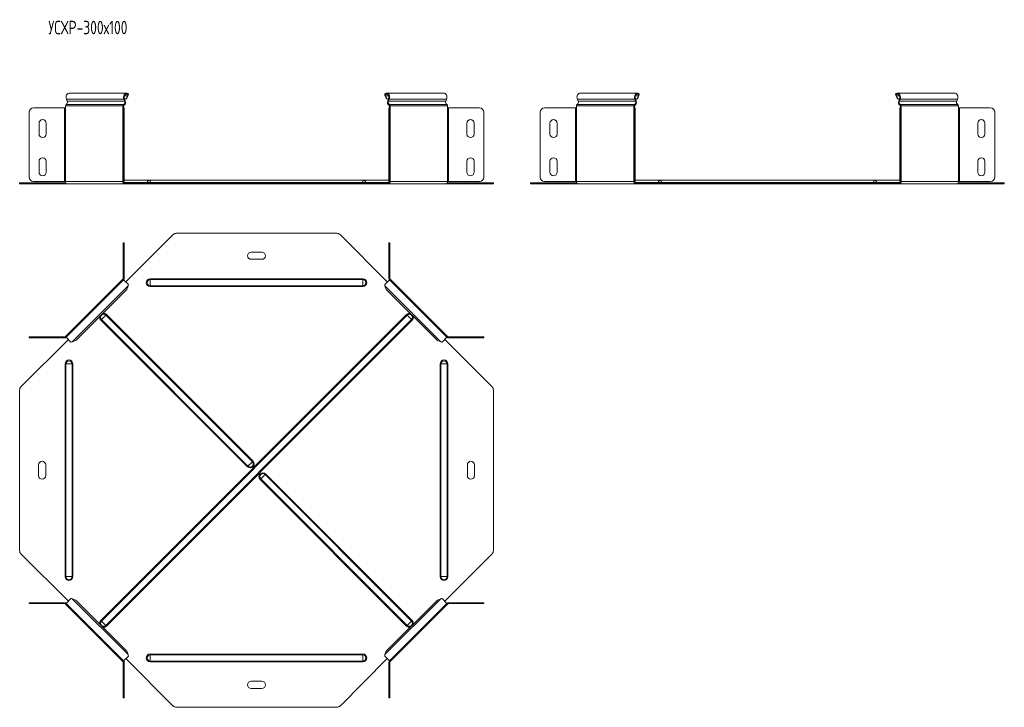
# Model space of a CAD drawing. Header units: millimetres. Extents: x -205 to 1576, y -7400 to 292.
# Tile 4 of 8: x -200 to 897, y -3304 to -2538. Entities that reach past the tile are written whole.
import ezdxf

# ---------------------------------------------------------------- set-up
doc = ezdxf.new("R2010")
doc.units = ezdxf.units.MM
doc.styles.add('SLDTEXTSTYLE3', font='TXT', dxfattribs={"width": 0.7, "bigfont": 'bigfont'})

msp = doc.modelspace()

# ---------------------------------------------------------------- linework, layer by layer
at = {"color": 7, "linetype": 'Continuous', "lineweight": 15}
for p, q in [((-81.2, -2619.5), (-145.2, -2619.5)), ((-79.9, -2622.4), (-81.3, -2625.7)), ((-79.3, -2621.9), (-80.7, -2625.2)), ((-79.9, -2622.4), (-79.3, -2621.9)), ((-79, -2620.8), (-79.5, -2621.5)), ((206.7, -2620.8), (207.2, -2621.5)), ((207.6, -2622.4), (207, -2621.9)), ((208.4, -2625.2), (207, -2621.9)), ((209, -2625.7), (207.6, -2622.4)), ((272.9, -2619.5), (208.9, -2619.5)), ((488.2, -2619.5), (424.2, -2619.5)), ((488.1, -2625.7), (489.5, -2622.4)), ((488.7, -2625.2), (490.1, -2621.9)), ((489.5, -2622.4), (490.1, -2621.9)), ((490.4, -2620.8), (489.9, -2621.5)), ((776.2, -2620.8), (776.6, -2621.5)), ((777.1, -2622.4), (776.5, -2621.9)), ((777.8, -2625.2), (776.5, -2621.9)), ((778.5, -2625.7), (777.1, -2622.4)), ((842.4, -2619.5), (778.3, -2619.5)), ((-149.1, -2633.8), (-149.1, -2635.8)), ((-148, -2626.2), (-147.1, -2628.5)), ((-85.1, -2635.8), (-85.1, -2633.8)), ((-84.4, -2635.8), (-84.4, -2633.8)), ((-83.1, -2628.5), (-84, -2626.2)), ((-82.5, -2628.1), (-83.4, -2625.7)), ((-81.3, -2625.7), (-83.4, -2625.7)), ((-80.7, -2625.2), (-81.3, -2625.7)), ((209, -2625.7), (208.4, -2625.2)), ((211.1, -2625.7), (209, -2625.7)), ((211.1, -2625.7), (210.2, -2628.1)), ((211.7, -2626.2), (210.8, -2628.5)), ((212.1, -2633.8), (212.1, -2635.8)), ((212.8, -2633.8), (212.8, -2635.8)), ((274.8, -2628.5), (275.7, -2626.2)), ((276.8, -2635.8), (276.8, -2633.8)), ((420.3, -2635.8), (420.3, -2633.8)), ((422.3, -2628.5), (421.4, -2626.2)), ((484.4, -2633.8), (484.4, -2635.8)), ((485.1, -2633.8), (485.1, -2635.8)), ((485.4, -2626.2), (486.3, -2628.5)), ((486.1, -2625.7), (487, -2628.1)), ((486.1, -2625.7), (488.1, -2625.7)), ((488.1, -2625.7), (488.7, -2625.2)), ((778.5, -2625.7), (777.8, -2625.2)), ((780.5, -2625.7), (778.5, -2625.7)), ((780.5, -2625.7), (779.6, -2628.1)), ((781.2, -2626.2), (780.3, -2628.5)), ((781.5, -2633.8), (781.5, -2635.8)), ((782.2, -2633.8), (782.2, -2635.8)), ((844.3, -2628.5), (845.2, -2626.2)), ((846.3, -2635.8), (846.3, -2633.8)), ((-189.6, -2713), (-189.6, -2640.8)), ((-184.6, -2635.8), (-150.2, -2635.8)), ((-150.2, -2635.8), (-149.1, -2635.8)), ((-85.1, -2635.8), (-84.7, -2635.8)), ((-84.7, -2635.8), (-83.7, -2635.8)), ((-84.7, -2640.8), (-84.7, -2635.8)), ((-84.7, -2640.8), (-84.7, -2713)), ((-83.7, -2635.8), (-83.7, -2640.8)), ((-83.7, -2640.8), (-83.7, -2713)), ((211.3, -2635.8), (212.3, -2635.8)), ((211.3, -2640.8), (211.3, -2635.8)), ((211.3, -2713), (211.3, -2640.8)), ((212.3, -2635.8), (212.3, -2640.8)), ((212.3, -2635.8), (212.8, -2635.8)), ((212.3, -2713), (212.3, -2640.8)), ((276.8, -2635.8), (277.9, -2635.8)), ((277.9, -2635.8), (312.3, -2635.8)), ((317.3, -2640.8), (317.3, -2713)), ((379.9, -2640.8), (379.9, -2713)), ((419.3, -2635.8), (384.9, -2635.8)), ((420.3, -2635.8), (419.3, -2635.8)), ((484.8, -2635.8), (484.4, -2635.8)), ((485.8, -2635.8), (484.8, -2635.8)), ((484.8, -2635.8), (484.8, -2640.8)), ((484.8, -2713), (484.8, -2640.8)), ((485.8, -2640.8), (485.8, -2635.8)), ((485.8, -2713), (485.8, -2640.8)), ((780.8, -2635.8), (781.8, -2635.8)), ((780.8, -2640.8), (780.8, -2635.8)), ((780.8, -2713), (780.8, -2640.8)), ((781.8, -2635.8), (781.8, -2640.8)), ((781.8, -2635.8), (782.2, -2635.8)), ((781.8, -2713), (781.8, -2640.8)), ((846.3, -2635.8), (847.3, -2635.8)), ((847.3, -2635.8), (881.7, -2635.8)), ((886.7, -2640.8), (886.7, -2713)), ((-178.6, -2653), (-178.6, -2665)), ((-170.6, -2665), (-170.6, -2653)), ((298.3, -2653), (298.3, -2665)), ((306.3, -2665), (306.3, -2653)), ((390.9, -2665), (390.9, -2653)), ((398.9, -2653), (398.9, -2665)), ((867.7, -2653), (867.7, -2665)), ((875.7, -2665), (875.7, -2653)), ((-178.6, -2695.5), (-178.6, -2707.5)), ((-170.6, -2707.5), (-170.6, -2695.5)), ((298.3, -2695.5), (298.3, -2707.5)), ((306.3, -2707.5), (306.3, -2695.5)), ((390.9, -2707.5), (390.9, -2695.5)), ((398.9, -2695.5), (398.9, -2707.5)), ((867.7, -2695.5), (867.7, -2707.5)), ((875.7, -2707.5), (875.7, -2695.5)), ((-200.2, -2720.5), (-200.2, -2719.5)), ((-200.2, -2719.5), (-198.7, -2719.5)), ((-198.7, -2720.5), (-200.2, -2720.5)), ((-198.7, -2719.5), (-148.8, -2719.5)), ((-198.7, -2720.5), (-147.4, -2720.5)), ((-150.2, -2718), (-184.6, -2718)), ((-149.1, -2718), (-150.2, -2718)), ((-147.4, -2720.5), (-83.3, -2720.5)), ((-84.7, -2718), (-85.1, -2718)), ((-84.7, -2718), (-84.7, -2713)), ((-83.7, -2718), (-84.7, -2718)), ((-83.7, -2713), (-83.7, -2718)), ((-54.7, -2716.5), (-83.7, -2716.5)), ((-83.3, -2719.5), (-81.9, -2719.5)), ((-83.3, -2720.5), (-81.9, -2720.5)), ((-81.9, -2719.5), (-81.9, -2720.5)), ((-81.9, -2719.5), (-29.2, -2719.5)), ((-81.9, -2720.5), (-29.2, -2720.5)), ((182.3, -2716.5), (-54.7, -2716.5)), ((-29.2, -2719.5), (-25.6, -2719.5)), ((-25.6, -2720.5), (-29.2, -2720.5)), ((-25.6, -2719.5), (153.3, -2719.5)), ((-25.6, -2720.5), (153.3, -2720.5)), ((153.3, -2719.5), (156.9, -2719.5)), ((156.9, -2720.5), (153.3, -2720.5)), ((156.9, -2719.5), (209.6, -2719.5)), ((156.9, -2720.5), (209.6, -2720.5)), ((211.3, -2716.5), (182.3, -2716.5)), ((209.6, -2719.5), (209.6, -2720.5)), ((209.6, -2719.5), (211, -2719.5)), ((209.6, -2720.5), (211, -2720.5)), ((211, -2720.5), (275.1, -2720.5)), ((211.3, -2718), (211.3, -2713)), ((212.3, -2718), (211.3, -2718)), ((212.3, -2713), (212.3, -2718)), ((212.8, -2718), (212.3, -2718)), ((275.1, -2720.5), (326.4, -2720.5)), ((276.5, -2719.5), (326.4, -2719.5)), ((277.9, -2718), (276.8, -2718)), ((312.3, -2718), (277.9, -2718)), ((326.4, -2719.5), (327.8, -2719.5)), ((327.8, -2720.5), (326.4, -2720.5)), ((327.8, -2719.5), (327.8, -2720.5)), ((369.3, -2719.5), (369.3, -2720.5)), ((370.8, -2719.5), (369.3, -2719.5)), ((369.3, -2720.5), (370.8, -2720.5)), ((420.7, -2719.5), (370.8, -2719.5)), ((422.1, -2720.5), (370.8, -2720.5)), ((384.9, -2718), (419.3, -2718)), ((419.3, -2718), (420.3, -2718)), ((486.1, -2720.5), (422.1, -2720.5)), ((484.4, -2718), (484.8, -2718)), ((484.8, -2713), (484.8, -2718)), ((484.8, -2718), (485.8, -2718)), ((485.8, -2718), (485.8, -2713)), ((514.8, -2716.5), (485.8, -2716.5)), ((487.5, -2719.5), (486.1, -2719.5)), ((487.5, -2720.5), (486.1, -2720.5)), ((487.5, -2719.5), (487.5, -2720.5)), ((540.3, -2719.5), (487.5, -2719.5)), ((540.3, -2720.5), (487.5, -2720.5)), ((751.8, -2716.5), (514.8, -2716.5)), ((543.8, -2719.5), (540.3, -2719.5)), ((540.3, -2720.5), (543.8, -2720.5)), ((543.8, -2719.5), (722.8, -2719.5)), ((543.8, -2720.5), (722.8, -2720.5)), ((722.8, -2719.5), (726.3, -2719.5)), ((726.3, -2720.5), (722.8, -2720.5)), ((726.3, -2719.5), (779.1, -2719.5)), ((726.3, -2720.5), (779.1, -2720.5)), ((780.8, -2716.5), (751.8, -2716.5)), ((779.1, -2719.5), (779.1, -2720.5)), ((779.1, -2719.5), (780.5, -2719.5)), ((779.1, -2720.5), (780.5, -2720.5)), ((780.5, -2720.5), (844.5, -2720.5)), ((780.8, -2718), (780.8, -2713)), ((781.8, -2718), (780.8, -2718)), ((781.8, -2713), (781.8, -2718)), ((782.2, -2718), (781.8, -2718)), ((844.5, -2720.5), (895.8, -2720.5)), ((845.9, -2719.5), (895.8, -2719.5)), ((847.3, -2718), (846.3, -2718)), ((881.7, -2718), (847.3, -2718)), ((895.8, -2719.5), (897.3, -2719.5)), ((897.3, -2720.5), (895.8, -2720.5)), ((897.3, -2719.5), (897.3, -2720.5)), ((-25.6, -2775.6), (153.3, -2775.6)), ((-84.7, -2786.2), (-84.7, -2791.2)), ((-83.7, -2786.2), (-84.7, -2786.2)), ((-83.7, -2791.2), (-83.7, -2786.2)), ((-81.9, -2829.8), (-29.2, -2777.1)), ((156.9, -2777.1), (209.6, -2829.8)), ((212.3, -2786.2), (211.3, -2786.2)), ((211.3, -2786.2), (211.3, -2791.2)), ((212.3, -2791.2), (212.3, -2786.2)), ((-84.7, -2825.6), (-84.7, -2791.2)), ((-83.7, -2825.6), (-83.7, -2791.2)), ((69.8, -2796.6), (57.8, -2796.6)), ((211.3, -2791.2), (211.3, -2825.6)), ((212.3, -2791.2), (212.3, -2825.6)), ((57.8, -2804.6), (69.8, -2804.6)), ((-85.1, -2826.7), (-149.1, -2890.7)), ((-84.4, -2827.4), (-148.4, -2891.4)), ((-84.4, -2827.4), (-85.1, -2826.7)), ((-79, -2832.7), (-84.4, -2827.4)), ((212.1, -2827.4), (206.7, -2832.7)), ((212.8, -2826.7), (211.9, -2827.6)), ((276.1, -2891.4), (212.1, -2827.4)), ((276.8, -2890.7), (212.8, -2826.7)), ((-80.7, -2838.1), (-137.7, -2895.1)), ((-79.3, -2834.3), (-80.7, -2838.1)), ((208.4, -2838.1), (207, -2834.3)), ((265.4, -2895.1), (208.4, -2838.1)), ((-198.7, -2946.6), (-145.9, -2893.9)), ((-189.6, -2891.1), (-189.6, -2892.1)), ((-184.6, -2891.1), (-189.6, -2891.1)), ((-189.6, -2892.1), (-184.6, -2892.1)), ((-184.6, -2891.1), (-150.2, -2891.1)), ((-184.6, -2892.1), (-150.2, -2892.1)), ((-149.1, -2890.7), (-148.2, -2891.6)), ((-148.4, -2891.4), (-143.1, -2896.8)), ((-137.7, -2895.1), (-141.5, -2896.5)), ((269.2, -2896.5), (265.4, -2895.1)), ((270.7, -2896.8), (276.1, -2891.4)), ((273.6, -2893.9), (326.4, -2946.6)), ((276.1, -2891.4), (276.8, -2890.7)), ((277.9, -2891.1), (312.3, -2891.1)), ((277.9, -2892.1), (312.3, -2892.1)), ((317.3, -2891.1), (312.3, -2891.1)), ((312.3, -2892.1), (317.3, -2892.1)), ((317.3, -2892.1), (317.3, -2891.1)), ((-200.2, -2950.2), (-200.2, -3129.1)), ((327.8, -3129.1), (327.8, -2950.2)), ((-179.2, -3033.6), (-179.2, -3045.6)), ((-171.2, -3045.6), (-171.2, -3033.6)), ((298.8, -3033.6), (298.8, -3045.6)), ((306.8, -3045.6), (306.8, -3033.6)), ((-198.7, -3132.6), (-145.9, -3185.4)), ((273.6, -3185.4), (326.4, -3132.6)), ((-148.4, -3187.9), (-143.1, -3182.5)), ((270.7, -3182.5), (276.1, -3187.9)), ((-189.6, -3188.1), (-189.6, -3187.1)), ((-189.6, -3187.1), (-184.6, -3187.1)), ((-184.6, -3188.1), (-189.6, -3188.1)), ((-184.6, -3187.1), (-150.2, -3187.1)), ((-184.6, -3188.1), (-150.2, -3188.1)), ((-149.1, -3188.6), (-148.2, -3187.7)), ((-85.1, -3252.6), (-149.1, -3188.6)), ((-148.4, -3187.9), (-84.4, -3251.9)), ((-137.7, -3184.2), (-141.5, -3182.8)), ((-80.7, -3241.1), (-137.7, -3184.2)), ((265.4, -3184.2), (208.4, -3241.1)), ((212.1, -3251.9), (276.1, -3187.9)), ((276.8, -3188.6), (212.8, -3252.6)), ((269.2, -3182.8), (265.4, -3184.2)), ((276.1, -3187.9), (276.8, -3188.6)), ((277.9, -3187.1), (312.3, -3187.1)), ((277.9, -3188.1), (312.3, -3188.1)), ((312.3, -3187.1), (317.3, -3187.1)), ((317.3, -3188.1), (312.3, -3188.1)), ((317.3, -3187.1), (317.3, -3188.1)), ((-79, -3246.5), (-84.4, -3251.9)), ((-79.3, -3245), (-80.7, -3241.1)), ((212.1, -3251.9), (206.7, -3246.5)), ((208.4, -3241.1), (207, -3245)), ((-84.4, -3251.9), (-85.1, -3252.6)), ((-84.7, -3253.7), (-84.7, -3288)), ((-83.7, -3253.7), (-83.7, -3288)), ((-81.9, -3249.4), (-29.2, -3302.2)), ((156.9, -3302.2), (209.6, -3249.4)), ((211.3, -3288), (211.3, -3253.7)), ((212.8, -3252.6), (211.9, -3251.7)), ((212.3, -3288), (212.3, -3253.7)), ((69.8, -3274.6), (57.8, -3274.6)), ((-84.7, -3293), (-84.7, -3288)), ((-83.7, -3288), (-83.7, -3293)), ((57.8, -3282.6), (69.8, -3282.6)), ((211.3, -3293), (211.3, -3288)), ((212.3, -3288), (212.3, -3293)), ((-83.7, -3293), (-84.7, -3293)), ((212.3, -3293), (211.3, -3293)), ((-25.6, -3303.6), (153.3, -3303.6))]:
    msp.add_line(p, q, dxfattribs=at)
at = {"color": 7, "linetype": 'Continuous', "lineweight": 0}
for p, q in [((-79.9, -2622.4), (-83.4, -2622.4)), ((211.1, -2622.4), (207.6, -2622.4)), ((486.1, -2622.4), (489.5, -2622.4)), ((780.5, -2622.4), (777.1, -2622.4)), ((-85.1, -2633.8), (-149.1, -2633.8)), ((-84.2, -2632.1), (-148.2, -2632.1)), ((-84, -2626.2), (-148, -2626.2)), ((-83.1, -2628.5), (-147.1, -2628.5)), ((-85.1, -2633.8), (-84.4, -2633.8)), ((-84.2, -2632.1), (-84, -2633.1)), ((-84, -2626.2), (-83.4, -2625.7)), ((-83.1, -2628.5), (-82.5, -2628.1)), ((210.8, -2628.5), (210.2, -2628.1)), ((274.8, -2628.5), (210.8, -2628.5)), ((211.7, -2626.2), (211.1, -2625.7)), ((275.7, -2626.2), (211.7, -2626.2)), ((211.9, -2632.1), (211.7, -2633.1)), ((275.9, -2632.1), (211.9, -2632.1)), ((212.8, -2633.8), (212.1, -2633.8)), ((276.8, -2633.8), (212.8, -2633.8)), ((420.3, -2633.8), (484.4, -2633.8)), ((421.2, -2632.1), (485.3, -2632.1)), ((421.4, -2626.2), (485.4, -2626.2)), ((422.3, -2628.5), (486.3, -2628.5)), ((484.4, -2633.8), (485.1, -2633.8)), ((485.3, -2632.1), (485.5, -2633.1)), ((485.4, -2626.2), (486.1, -2625.7)), ((486.3, -2628.5), (487, -2628.1)), ((780.3, -2628.5), (779.6, -2628.1)), ((844.3, -2628.5), (780.3, -2628.5)), ((781.2, -2626.2), (780.5, -2625.7)), ((781.3, -2632.1), (781.1, -2633.1)), ((845.2, -2626.2), (781.2, -2626.2)), ((845.4, -2632.1), (781.3, -2632.1)), ((782.2, -2633.8), (781.5, -2633.8)), ((846.3, -2633.8), (782.2, -2633.8)), ((-150.2, -2635.8), (-150.2, -2718)), ((-149.1, -2718), (-149.1, -2635.8)), ((-85.1, -2718), (-85.1, -2635.8)), ((-83.7, -2640.8), (-84.7, -2640.8)), ((212.3, -2640.8), (211.3, -2640.8)), ((212.8, -2718), (212.8, -2635.8)), ((276.8, -2718), (276.8, -2635.8)), ((277.9, -2718), (277.9, -2635.8)), ((419.3, -2718), (419.3, -2635.8)), ((420.3, -2718), (420.3, -2635.8)), ((484.4, -2718), (484.4, -2635.8)), ((484.8, -2640.8), (485.8, -2640.8)), ((781.8, -2640.8), (780.8, -2640.8)), ((782.2, -2718), (782.2, -2635.8)), ((846.3, -2718), (846.3, -2635.8)), ((847.3, -2718), (847.3, -2635.8)), ((-198.7, -2719.5), (-198.7, -2720.5)), ((-85.1, -2718), (-149.1, -2718)), ((-84.7, -2713), (-83.7, -2713)), ((-84.2, -2718.9), (-58.1, -2718.9)), ((-83.3, -2719.5), (-83.3, -2720.5)), ((-58.1, -2718.9), (-54.7, -2718.9)), ((-54.7, -2716.5), (-54.7, -2718.9)), ((182.3, -2718.9), (-54.7, -2718.9)), ((-54.7, -2718.9), (-54.7, -2719.5)), ((-29.2, -2720.5), (-29.2, -2719.5)), ((-25.6, -2719.5), (-25.6, -2720.5)), ((153.3, -2720.5), (153.3, -2719.5)), ((156.9, -2719.5), (156.9, -2720.5)), ((182.3, -2716.5), (182.3, -2718.9)), ((182.3, -2718.9), (182.3, -2719.5)), ((185.8, -2718.9), (182.3, -2718.9)), ((185.8, -2718.9), (211.9, -2718.9)), ((211, -2719.5), (211, -2720.5)), ((211.3, -2713), (212.3, -2713)), ((276.8, -2718), (212.8, -2718)), ((326.4, -2720.5), (326.4, -2719.5)), ((370.8, -2720.5), (370.8, -2719.5)), ((420.3, -2718), (484.4, -2718)), ((485.8, -2713), (484.8, -2713)), ((511.4, -2718.9), (485.3, -2718.9)), ((486.1, -2719.5), (486.1, -2720.5)), ((511.4, -2718.9), (514.8, -2718.9)), ((514.8, -2716.5), (514.8, -2718.9)), ((514.8, -2718.9), (514.8, -2719.5)), ((751.8, -2718.9), (514.8, -2718.9)), ((540.3, -2719.5), (540.3, -2720.5)), ((543.8, -2720.5), (543.8, -2719.5)), ((722.8, -2720.5), (722.8, -2719.5)), ((726.3, -2719.5), (726.3, -2720.5)), ((751.8, -2716.5), (751.8, -2718.9)), ((751.8, -2718.9), (751.8, -2719.5)), ((755.2, -2718.9), (751.8, -2718.9)), ((781.3, -2718.9), (755.2, -2718.9)), ((780.5, -2719.5), (780.5, -2720.5)), ((780.8, -2713), (781.8, -2713)), ((846.3, -2718), (782.2, -2718)), ((895.8, -2720.5), (895.8, -2719.5)), ((-84.7, -2791.2), (-83.7, -2791.2)), ((211.3, -2791.2), (212.3, -2791.2)), ((-84.7, -2825.6), (-83.7, -2825.6)), ((-54.7, -2827.2), (-54.7, -2826.3)), ((-54.7, -2826.3), (182.3, -2826.3)), ((-54.7, -2834.1), (-54.7, -2827.2)), ((-54.7, -2827.2), (182.3, -2827.2)), ((182.3, -2827.2), (182.3, -2826.3)), ((182.3, -2834.1), (182.3, -2827.2)), ((212.3, -2825.6), (211.3, -2825.6)), ((-79.3, -2834.3), (-141.5, -2896.5)), ((-54.7, -2834.1), (182.3, -2834.1)), ((-54.7, -2835), (-54.7, -2834.1)), ((-54.7, -2835), (182.3, -2835)), ((182.3, -2835), (182.3, -2834.1)), ((269.2, -2896.5), (207, -2834.3)), ((-109.6, -3206.9), (231.1, -2866.2)), ((-108.9, -2871.7), (-109.6, -2872.4)), ((53.7, -3035.6), (-109.6, -2872.4)), ((-104.1, -2866.9), (-108.9, -2871.7)), ((-108.9, -3207.5), (231.8, -2866.9)), ((54.3, -3035), (-108.9, -2871.7)), ((-103.4, -2866.2), (-104.1, -2866.9)), ((59.2, -3030.1), (-104.1, -2866.9)), ((-104.1, -3212.4), (236.6, -2871.7)), ((59.9, -3029.5), (-103.4, -2866.2)), ((-103.4, -3213.1), (237.3, -2872.4)), ((231.8, -2866.9), (231.1, -2866.2)), ((236.6, -2871.7), (231.8, -2866.9)), ((237.3, -2872.4), (236.6, -2871.7)), ((-184.6, -2892.1), (-184.6, -2891.1)), ((-150.2, -2891.1), (-150.2, -2892.1)), ((277.9, -2891.1), (277.9, -2892.1)), ((312.3, -2891.1), (312.3, -2892.1)), ((-148.6, -2921.1), (-149.5, -2921.1)), ((-149.5, -3158.1), (-149.5, -2921.1)), ((-141.7, -2921.1), (-148.6, -2921.1)), ((-148.6, -3158.1), (-148.6, -2921.1)), ((-141.7, -3158.1), (-141.7, -2921.1)), ((-140.8, -2921.1), (-141.7, -2921.1)), ((-140.8, -3158.1), (-140.8, -2921.1)), ((268.5, -2921.1), (269.4, -2921.1)), ((268.5, -2921.1), (268.5, -3158.1)), ((269.4, -2921.1), (276.3, -2921.1)), ((269.4, -2921.1), (269.4, -3158.1)), ((276.3, -2921.1), (276.3, -3158.1)), ((276.3, -2921.1), (277.2, -2921.1)), ((277.2, -2921.1), (277.2, -3158.1)), ((54.3, -3035), (53.7, -3035.6)), ((59.2, -3030.1), (54.3, -3035)), ((59.9, -3029.5), (59.2, -3030.1)), ((67.8, -3049.8), (68.5, -3049.1)), ((67.8, -3049.8), (231.1, -3213.1)), ((68.5, -3049.1), (73.3, -3044.3)), ((68.5, -3049.1), (231.8, -3212.4)), ((73.3, -3044.3), (74, -3043.6)), ((73.3, -3044.3), (236.6, -3207.5)), ((74, -3043.6), (237.3, -3206.9)), ((-148.6, -3158.1), (-149.5, -3158.1)), ((-141.7, -3158.1), (-148.6, -3158.1)), ((-140.8, -3158.1), (-141.7, -3158.1)), ((268.5, -3158.1), (269.4, -3158.1)), ((269.4, -3158.1), (276.3, -3158.1)), ((276.3, -3158.1), (277.2, -3158.1)), ((-184.6, -3187.1), (-184.6, -3188.1)), ((-150.2, -3188.1), (-150.2, -3187.1)), ((-79.3, -3245), (-141.5, -3182.8)), ((269.2, -3182.8), (207, -3245)), ((277.9, -3188.1), (277.9, -3187.1)), ((312.3, -3188.1), (312.3, -3187.1)), ((-108.9, -3207.5), (-109.6, -3206.9)), ((-104.1, -3212.4), (-108.9, -3207.5)), ((-103.4, -3213.1), (-104.1, -3212.4)), ((231.1, -3213.1), (231.8, -3212.4)), ((231.8, -3212.4), (236.6, -3207.5)), ((236.6, -3207.5), (237.3, -3206.9)), ((182.3, -3244.3), (-54.7, -3244.3)), ((-54.7, -3244.3), (-54.7, -3245.2)), ((-54.7, -3245.2), (-54.7, -3252.1)), ((182.3, -3245.2), (-54.7, -3245.2)), ((182.3, -3244.3), (182.3, -3245.2)), ((182.3, -3245.2), (182.3, -3252.1)), ((-84.7, -3253.7), (-83.7, -3253.7)), ((182.3, -3252.1), (-54.7, -3252.1)), ((-54.7, -3252.1), (-54.7, -3253)), ((182.3, -3253), (-54.7, -3253)), ((182.3, -3252.1), (182.3, -3253)), ((212.3, -3253.7), (211.3, -3253.7)), ((-84.7, -3288), (-83.7, -3288)), ((211.3, -3288), (212.3, -3288))]:
    msp.add_line(p, q, dxfattribs=at)
at = {"color": 7, "linetype": 'Continuous', "lineweight": 15, "flags": 128}
for points in [[(-148, -2626.2), (-148.3, -2625), (-148.4, -2623.7), (-148.2, -2622.5), (-147.8, -2621.4), (-147.2, -2620.5), (-146.4, -2619.8), (-145.5, -2619.6), (-145.2, -2619.5)], [(-79, -2620.8), (-79.8, -2620), (-80.6, -2619.6), (-81.5, -2619.6), (-82.4, -2619.8), (-83.1, -2620.5), (-83.8, -2621.4), (-84.2, -2622.5), (-84.4, -2623.7), (-84.3, -2625), (-84, -2626.2)], [(-79.5, -2621.5), (-80.2, -2620.8), (-81.1, -2620.5), (-81.9, -2620.7), (-82.7, -2621.3), (-83.3, -2622.2), (-83.6, -2623.3), (-83.7, -2624.5), (-83.4, -2625.7)], [(211.7, -2626.2), (212, -2625), (212.1, -2623.7), (211.9, -2622.5), (211.5, -2621.4), (210.8, -2620.5), (210, -2619.8), (209.2, -2619.6), (208.3, -2619.6), (207.4, -2620), (206.7, -2620.8)], [(211.1, -2625.7), (211.3, -2624.5), (211.3, -2623.3), (211, -2622.2), (210.4, -2621.3), (209.6, -2620.7), (208.8, -2620.5), (207.9, -2620.8), (207.2, -2621.5)], [(272.9, -2619.5), (273.2, -2619.6), (274.1, -2619.8), (274.9, -2620.5), (275.5, -2621.4), (275.9, -2622.5), (276.1, -2623.7), (276, -2625), (275.7, -2626.2)], [(424.2, -2619.5), (423.9, -2619.6), (423.1, -2619.8), (422.3, -2620.5), (421.7, -2621.4), (421.2, -2622.5), (421, -2623.7), (421.1, -2625), (421.4, -2626.2)], [(485.4, -2626.2), (485.1, -2625), (485.1, -2623.7), (485.3, -2622.5), (485.7, -2621.4), (486.3, -2620.5), (487.1, -2619.8), (488, -2619.6), (488.9, -2619.6), (489.7, -2620), (490.4, -2620.8)], [(486.1, -2625.7), (485.8, -2624.5), (485.8, -2623.3), (486.2, -2622.2), (486.7, -2621.3), (487.5, -2620.7), (488.4, -2620.5), (489.2, -2620.8), (489.9, -2621.5)], [(781.2, -2626.2), (781.5, -2625), (781.5, -2623.7), (781.3, -2622.5), (780.9, -2621.4), (780.3, -2620.5), (779.5, -2619.8), (778.6, -2619.6), (777.7, -2619.6), (776.9, -2620), (776.2, -2620.8)], [(780.5, -2625.7), (780.8, -2624.5), (780.8, -2623.3), (780.4, -2622.2), (779.8, -2621.3), (779.1, -2620.7), (778.2, -2620.5), (777.4, -2620.8), (776.6, -2621.5)], [(842.4, -2619.5), (842.7, -2619.6), (843.5, -2619.8), (844.3, -2620.5), (844.9, -2621.4), (845.4, -2622.5), (845.6, -2623.7), (845.5, -2625), (845.2, -2626.2)]]:
    msp.add_lwpolyline(points, dxfattribs=at)
at = {"color": 7, "linetype": 'Continuous', "lineweight": 15}
for centre, radius, start, end in [((-147.3, -2633.7), 1.82, 119.6529, 184.4929), ((-149.8, -2629.7), 2.86, 302.6699, 24.1904), ((-83.3, -2633.7), 1.82, 119.6529, 184.4929), ((-83.6, -2633.8), 0.811, 119.6529, 184.4929), ((-85.7, -2629.7), 2.86, 302.6699, 24.1904), ((-86.1, -2629.7), 4, 302.6699, 24.1904), ((213.8, -2629.7), 4, 155.8096, 237.3301), ((213.4, -2629.7), 2.86, 155.8096, 237.3301), ((211.3, -2633.8), 0.811, 355.5071, 60.3471), ((211, -2633.7), 1.82, 355.5071, 60.3471), ((277.4, -2629.7), 2.86, 155.8096, 237.3301), ((275, -2633.7), 1.82, 355.5071, 60.3471), ((422.1, -2633.7), 1.82, 119.6529, 184.4929), ((419.7, -2629.7), 2.86, 302.6699, 24.1904), ((486.2, -2633.7), 1.82, 119.6529, 184.4929), ((485.9, -2633.8), 0.811, 119.6529, 184.4929), ((483.7, -2629.7), 2.86, 302.6699, 24.1904), ((483.3, -2629.7), 4, 302.6699, 24.1904), ((783.3, -2629.7), 4, 155.8096, 237.3301), ((782.9, -2629.7), 2.86, 155.8096, 237.3301), ((780.7, -2633.8), 0.811, 355.5071, 60.3471), ((780.4, -2633.7), 1.82, 355.5071, 60.3471), ((846.9, -2629.7), 2.86, 155.8096, 237.3301), ((844.4, -2633.7), 1.82, 355.5071, 60.3471), ((-184.6, -2640.8), 5, 90, 180), ((312.3, -2640.8), 5, 0, 90), ((384.9, -2640.8), 5, 90, 180), ((881.7, -2640.8), 5, 0, 90), ((-174.6, -2653), 4, 360, 180), ((302.3, -2653), 4, 0, 180), ((394.9, -2653), 4, 0, 180), ((871.7, -2653), 4, 0, 180), ((-174.6, -2665), 4, 180, 360), ((302.3, -2665), 4, 180, 0), ((394.9, -2665), 4, 180, 0), ((871.7, -2665), 4, 180, 0), ((-174.6, -2695.5), 4, 360, 180), ((302.3, -2695.5), 4, 0, 180), ((394.9, -2695.5), 4, 0, 180), ((871.7, -2695.5), 4, 0, 180), ((-174.6, -2707.5), 4, 180, 360), ((302.3, -2707.5), 4, 180, 0), ((394.9, -2707.5), 4, 180, 0), ((871.7, -2707.5), 4, 180, 0), ((-184.6, -2713), 5, 180, 270), ((-149.5, -2718.5), 1, 270, 309.7535), ((-146.9, -2718.3), 2.23, 171.9505, 258.5782), ((-82.9, -2718.3), 2.23, 171.9505, 258.5782), ((-83.1, -2718.2), 1.34, 171.9505, 258.5782), ((-59, -2718.5), 1, 270, 338.9773), ((-54.7, -2720.2), 3.68, 90, 158.9773), ((182.3, -2720.2), 3.68, 21.0227, 90), ((186.7, -2718.5), 1, 201.0227, 270), ((210.8, -2718.2), 1.34, 281.4218, 8.0495), ((210.6, -2718.3), 2.23, 281.4218, 8.0495), ((274.6, -2718.3), 2.23, 281.4218, 8.0495), ((277.2, -2718.5), 1, 230.2465, 270), ((312.3, -2713), 5, 270, 0), ((384.9, -2713), 5, 180, 270), ((419.9, -2718.5), 1, 270, 309.7535), ((422.5, -2718.3), 2.23, 171.9505, 258.5782), ((486.6, -2718.3), 2.23, 171.9505, 258.5782), ((486.4, -2718.2), 1.34, 171.9505, 258.5782), ((510.4, -2718.5), 1, 270, 338.9773), ((514.8, -2720.2), 3.68, 90, 158.9773), ((751.8, -2720.2), 3.68, 21.0227, 90), ((756.2, -2718.5), 1, 201.0227, 270), ((780.2, -2718.2), 1.34, 281.4218, 8.0495), ((780, -2718.3), 2.23, 281.4218, 8.0495), ((844.1, -2718.3), 2.23, 281.4218, 8.0495), ((846.7, -2718.5), 1, 230.2465, 270), ((881.7, -2713), 5, 270, 0), ((-25.6, -2780.6), 5, 90, 135), ((153.3, -2780.6), 5, 45, 90), ((57.8, -2800.6), 4, 90, 270), ((69.8, -2800.6), 4, 270, 90), ((-86.2, -2825.6), 1.5, 315, 0), ((-86.2, -2825.6), 2.5, 315, 0), ((213.8, -2825.6), 2.5, 180, 225), ((213.8, -2825.6), 1.5, 180, 225), ((-150.2, -2889.6), 1.5, 270, 315), ((-150.2, -2889.6), 2.5, 270, 315), ((277.9, -2889.6), 2.5, 225, 270), ((277.9, -2889.6), 1.5, 225, 270), ((-195.2, -2950.2), 5, 135, 180), ((322.8, -2950.2), 5, 0, 45), ((-175.2, -3033.6), 4, 0, 180), ((302.8, -3033.6), 4, 0, 180), ((-175.2, -3045.6), 4, 180, 0), ((302.8, -3045.6), 4, 180, 0), ((-195.2, -3129.1), 5, 180, 225), ((322.8, -3129.1), 5, 315, 0), ((-150.2, -3189.6), 2.5, 45, 90), ((-150.2, -3189.6), 1.5, 45, 90), ((277.9, -3189.6), 2.5, 90, 135), ((277.9, -3189.6), 1.5, 90, 135), ((-86.2, -3253.7), 1.5, 0, 45), ((-86.2, -3253.7), 2.5, 0, 45), ((213.8, -3253.7), 2.5, 135, 180), ((213.8, -3253.7), 1.5, 135, 180), ((57.8, -3278.6), 4, 90, 270), ((69.8, -3278.6), 4, 270, 90), ((-25.6, -3298.6), 5, 225, 270), ((153.3, -3298.6), 5, 270, 315)]:
    msp.add_arc(centre, radius, start, end, dxfattribs=at)
at = {"color": 7, "linetype": 'Continuous', "lineweight": 0}
for centre, radius, start, end in [((-54.7, -2830.6), 4.37, 90, 270), ((-54.7, -2830.6), 3.43, 90, 270), ((182.3, -2830.6), 4.37, 270, 90), ((182.3, -2830.6), 3.43, 270, 90), ((-106.5, -2869.3), 4.37, 164.8321, 225), ((-106.5, -2869.3), 3.43, 45, 225), ((-106.5, -2869.3), 4.37, 45, 105.1679), ((234.2, -2869.3), 4.37, 74.8327, 135), ((234.2, -2869.3), 3.43, 315, 135), ((234.2, -2869.3), 4.37, 315, 15.1673), ((-145.2, -2921.1), 4.37, 0, 180), ((-145.2, -2921.1), 3.43, 0, 180), ((272.8, -2921.1), 4.37, 0, 180), ((272.8, -2921.1), 3.43, 0, 180), ((56.8, -3032.6), 4.37, 225, 45), ((56.8, -3032.6), 3.43, 225, 45), ((70.9, -3046.7), 4.37, 45, 225), ((70.9, -3046.7), 3.43, 45, 225), ((-145.2, -3158.1), 4.37, 180, 0), ((-145.2, -3158.1), 3.43, 180, 0), ((272.8, -3158.1), 4.37, 180, 0), ((272.8, -3158.1), 3.43, 180, 0), ((-106.5, -3210), 4.37, 135, 195.1673), ((-106.5, -3210), 3.43, 135, 315), ((-106.5, -3210), 4.37, 254.8327, 315), ((234.2, -3210), 4.37, 225, 285.1679), ((234.2, -3210), 3.43, 225, 45), ((234.2, -3210), 4.37, 344.8321, 45), ((-54.7, -3248.6), 4.37, 90, 270), ((-54.7, -3248.6), 3.43, 90, 270), ((182.3, -3248.6), 4.37, 270, 90), ((182.3, -3248.6), 3.43, 270, 90)]:
    msp.add_arc(centre, radius, start, end, dxfattribs=at)
at = {"color": 7, "linetype": 'Continuous', "lineweight": 15}
for points in [[(-79.9, -2622.4), (-79.8, -2622.1), (-79.6, -2621.7), (-79.5, -2621.5)], [(-79.3, -2621.9), (-79.2, -2621.5), (-79.1, -2621.1), (-79, -2620.8)], [(206.7, -2620.8), (206.8, -2621.1), (206.9, -2621.5), (207, -2621.9)], [(207.2, -2621.5), (207.3, -2621.7), (207.5, -2622.1), (207.6, -2622.4)], [(489.5, -2622.4), (489.7, -2622.1), (489.8, -2621.7), (489.9, -2621.5)], [(490.4, -2620.8), (490.4, -2621.1), (490.3, -2621.5), (490.1, -2621.9)], [(776.2, -2620.8), (776.2, -2621.1), (776.3, -2621.5), (776.5, -2621.9)], [(776.6, -2621.5), (776.8, -2621.7), (776.9, -2622.1), (777.1, -2622.4)], [(-79.3, -2834.3), (-79.2, -2833.8), (-79.1, -2833.3), (-79, -2832.7)], [(206.7, -2832.7), (206.8, -2833.3), (206.9, -2833.8), (207, -2834.3)], [(-143.1, -2896.8), (-142.5, -2896.7), (-142, -2896.6), (-141.5, -2896.5)], [(269.2, -2896.5), (269.7, -2896.6), (270.2, -2896.7), (270.7, -2896.8)], [(-143.1, -3182.5), (-142.5, -3182.6), (-142, -3182.6), (-141.5, -3182.8)], [(269.2, -3182.8), (269.7, -3182.6), (270.2, -3182.6), (270.7, -3182.5)], [(-79.3, -3245), (-79.2, -3245.5), (-79.1, -3246), (-79, -3246.5)], [(206.7, -3246.5), (206.8, -3246), (206.9, -3245.5), (207, -3245)]]:
    msp.add_open_spline(points, degree=3, dxfattribs=at)

# ---------------------------------------------------------------- texts
at = {"color": 7, "linetype": 'Continuous', "lineweight": 0, "insert": (-168.2, -2538.9), "char_height": 15, "attachment_point": 1, "style": 'SLDTEXTSTYLE3'}
msp.add_mtext('\\M+18454\\M+18452\\M+18456\\M+18451-300\\M+18487100', dxfattribs=at)

doc.saveas('drawing.dxf')
